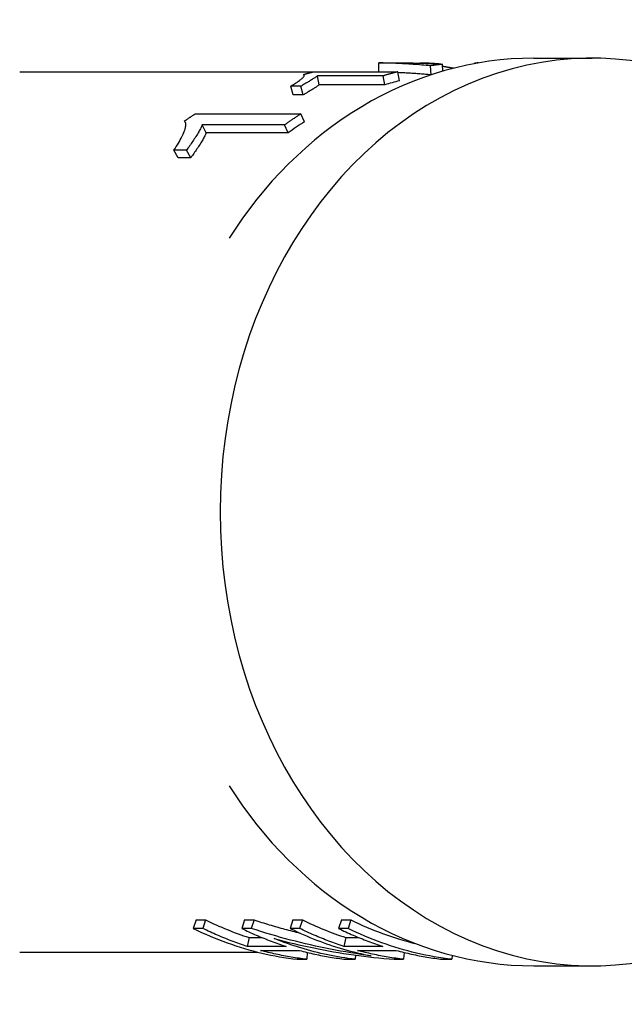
# Model space of a CAD drawing. Header units: millimetres. Extents: x 214 to 521, y 47 to 444.
# Tile 5 of 13: x 269 to 302, y 385 to 439. Entities that reach past the tile are written whole.
import ezdxf

# ---------------------------------------------------------------- set-up
doc = ezdxf.new("R2010")
doc.units = ezdxf.units.MM
doc.layers.add('Detail', color=2, linetype='Continuous')

msp = doc.modelspace()

# ---------------------------------------------------------------- linework, layer by layer
at = {"layer": 'Detail'}
for p, q in [((296.819, 436.797), (300.001, 436.797)), ((288.383, 436.053), (288.375, 436.542)), ((288.754, 436.547), (289.449, 436.547)), ((290.851, 436.518), (290.851, 436.531)), ((291.232, 435.893), (291.185, 436.384)), ((291.755, 436.47), (291.755, 436.473)), ((291.87, 436.09), (291.845, 436.464)), ((293.588, 436.498), (293.589, 436.518)), ((293.683, 436.516), (293.684, 436.534)), ((268.798, 436.047), (284.779, 436.047)), ((284.305, 435.826), (284.288, 435.916)), ((284.806, 436.053), (289.412, 436.053)), ((288.611, 435.833), (285.023, 435.833)), ((285.121, 435.348), (285.023, 435.833)), ((288.709, 435.348), (288.611, 435.833)), ((289.494, 435.563), (289.412, 436.053)), ((284.125, 435.274), (283.579, 435.274)), ((283.71, 434.8), (283.579, 435.274)), ((284.255, 434.8), (284.125, 435.274)), ((288.709, 435.348), (285.121, 435.348)), ((284.255, 434.8), (283.71, 434.8)), ((277.846, 433.252), (277.788, 433.377)), ((278.37, 433.763), (284.128, 433.763)), ((284.318, 433.32), (284.128, 433.763)), ((283.231, 433.155), (278.746, 433.155)), ((278.954, 432.724), (278.746, 433.155)), ((283.439, 432.724), (283.231, 433.155)), ((283.439, 432.724), (278.954, 432.724)), ((277.882, 431.775), (277.2, 431.775)), ((277.443, 431.372), (277.2, 431.775)), ((278.125, 431.372), (277.882, 431.775)), ((278.125, 431.372), (277.443, 431.372)), ((278.417, 389.8), (278.263, 389.336)), ((278.417, 389.8), (278.933, 389.8)), ((278.933, 389.8), (278.779, 389.336)), ((281.055, 389.8), (280.902, 389.336)), ((281.055, 389.8), (281.571, 389.8)), ((281.571, 389.8), (281.418, 389.336)), ((283.694, 389.8), (283.54, 389.336)), ((283.694, 389.8), (284.21, 389.8)), ((284.21, 389.8), (284.056, 389.336)), ((286.332, 389.8), (286.178, 389.336)), ((286.332, 389.8), (286.848, 389.8)), ((286.848, 389.8), (286.695, 389.336)), ((278.779, 389.336), (278.263, 389.336)), ((281.418, 389.336), (280.902, 389.336)), ((281.302, 388.838), (281.198, 388.354)), ((281.302, 388.838), (282.001, 388.838)), ((284.056, 389.336), (283.54, 389.336)), ((286.695, 389.336), (286.178, 389.336)), ((286.579, 388.838), (286.475, 388.354)), ((286.579, 388.838), (287.278, 388.838)), ((283.32, 388.354), (281.198, 388.354)), ((288.597, 388.354), (286.475, 388.354)), ((268.798, 388.047), (281.758, 388.047)), ((281.929, 388.137), (284.051, 388.137)), ((284.475, 388.027), (284.447, 387.652)), ((287.102, 387.878), (287.085, 387.652)), ((287.206, 388.137), (289.328, 388.137)), ((289.752, 388.027), (289.724, 387.652)), ((292.378, 387.864), (292.362, 387.652)), ((283.93, 387.652), (284.447, 387.652)), ((286.569, 387.652), (287.085, 387.652)), ((289.207, 387.652), (289.724, 387.652)), ((291.846, 387.652), (292.362, 387.652)), ((296.819, 387.297), (300.001, 387.297))]:
    msp.add_line(p, q, dxfattribs=at)
at = {"layer": 'Detail', "flags": 128}
for points in [[(296.819, 436.797), (296.208, 436.786), (295.597, 436.754), (294.987, 436.701), (294.379, 436.627), (293.774, 436.532), (293.172, 436.416), (292.573, 436.279), (291.979, 436.122), (291.39, 435.944), (290.805, 435.746), (290.227, 435.529), (289.655, 435.291), (289.09, 435.035), (288.532, 434.76), (287.982, 434.466), (287.441, 434.153), (286.908, 433.823), (286.384, 433.475), (285.87, 433.11), (285.366, 432.729), (284.872, 432.33), (284.389, 431.916), (283.455, 431.041), (282.569, 430.107), (281.73, 429.118), (280.943, 428.076), (280.209, 426.986)], [(288.375, 436.542), (288.391, 436.543), (288.407, 436.543), (288.422, 436.543), (288.438, 436.544), (288.454, 436.544), (288.47, 436.544), (288.486, 436.545), (288.501, 436.545), (288.517, 436.545), (288.533, 436.545), (288.549, 436.545), (288.564, 436.546), (288.58, 436.546), (288.596, 436.546), (288.612, 436.546), (288.628, 436.546), (288.643, 436.546), (288.659, 436.546), (288.675, 436.547), (288.691, 436.547), (288.707, 436.547), (288.722, 436.547), (288.738, 436.547), (288.754, 436.547)], [(291.185, 436.384), (291.068, 436.395), (290.95, 436.406), (290.833, 436.416), (290.716, 436.426), (290.598, 436.436), (290.481, 436.445), (290.364, 436.454), (290.247, 436.462), (290.13, 436.47), (290.013, 436.478), (289.896, 436.485), (289.779, 436.492), (289.661, 436.498), (289.544, 436.504), (289.427, 436.51), (289.31, 436.515), (289.193, 436.52), (289.077, 436.524), (288.96, 436.528), (288.843, 436.532), (288.726, 436.535), (288.609, 436.538), (288.492, 436.54), (288.375, 436.542)], [(289.449, 436.547), (289.549, 436.547), (289.649, 436.546), (289.748, 436.545), (289.848, 436.544), (289.948, 436.543), (290.048, 436.542), (290.147, 436.54), (290.247, 436.538), (290.347, 436.535), (290.447, 436.532), (290.546, 436.529), (290.646, 436.526), (290.746, 436.522), (290.846, 436.518), (290.946, 436.514), (291.045, 436.51), (291.145, 436.505), (291.245, 436.5), (291.345, 436.495), (291.445, 436.489), (291.545, 436.483), (291.645, 436.477), (291.745, 436.47), (291.845, 436.464)], [(290.851, 436.531), (290.838, 436.531), (290.826, 436.531), (290.813, 436.531), (290.801, 436.531), (290.789, 436.531), (290.778, 436.531), (290.766, 436.531), (290.755, 436.53), (290.744, 436.53), (290.733, 436.53), (290.722, 436.53), (290.712, 436.53), (290.701, 436.53), (290.691, 436.53), (290.681, 436.529), (290.672, 436.529), (290.662, 436.529), (290.653, 436.529), (290.644, 436.529), (290.635, 436.528), (290.627, 436.528), (290.618, 436.528), (290.61, 436.528), (290.602, 436.527)], [(291.755, 436.473), (291.718, 436.476), (291.68, 436.479), (291.643, 436.483), (291.605, 436.486), (291.567, 436.489), (291.53, 436.492), (291.492, 436.494), (291.454, 436.497), (291.417, 436.5), (291.379, 436.503), (291.341, 436.505), (291.303, 436.508), (291.266, 436.51), (291.228, 436.512), (291.19, 436.515), (291.153, 436.517), (291.115, 436.519), (291.077, 436.521), (291.04, 436.523), (291.002, 436.525), (290.964, 436.526), (290.926, 436.528), (290.889, 436.53), (290.851, 436.531)], [(291.845, 436.464), (291.817, 436.461), (291.79, 436.458), (291.762, 436.455), (291.735, 436.452), (291.707, 436.449), (291.68, 436.446), (291.652, 436.443), (291.625, 436.44), (291.597, 436.437), (291.57, 436.434), (291.542, 436.43), (291.515, 436.427), (291.487, 436.424), (291.46, 436.42), (291.432, 436.417), (291.405, 436.413), (291.377, 436.41), (291.35, 436.406), (291.322, 436.403), (291.295, 436.399), (291.267, 436.395), (291.24, 436.391), (291.213, 436.388), (291.185, 436.384)], [(292.133, 436.298), (292.12, 436.3), (292.107, 436.302), (292.094, 436.305), (292.081, 436.307), (292.069, 436.309), (292.056, 436.311), (292.044, 436.313), (292.032, 436.315), (292.02, 436.318), (292.008, 436.32), (291.996, 436.322), (291.984, 436.324), (291.972, 436.326), (291.961, 436.328), (291.95, 436.33), (291.938, 436.332), (291.927, 436.334), (291.916, 436.336), (291.905, 436.338), (291.894, 436.34), (291.884, 436.342), (291.873, 436.343), (291.863, 436.345), (291.853, 436.347)], [(292.437, 436.245), (292.424, 436.247), (292.411, 436.249), (292.399, 436.251), (292.386, 436.254), (292.373, 436.256), (292.361, 436.258), (292.348, 436.26), (292.335, 436.262), (292.323, 436.265), (292.31, 436.267), (292.297, 436.269), (292.285, 436.271), (292.272, 436.273), (292.259, 436.276), (292.247, 436.278), (292.234, 436.28), (292.221, 436.282), (292.209, 436.284), (292.196, 436.287), (292.183, 436.289), (292.171, 436.291), (292.158, 436.293), (292.145, 436.295), (292.133, 436.298)], [(293.684, 436.534), (293.676, 436.533), (293.669, 436.533), (293.662, 436.532), (293.655, 436.532), (293.649, 436.532), (293.642, 436.531), (293.637, 436.531), (293.631, 436.53), (293.626, 436.53), (293.621, 436.529), (293.617, 436.528), (293.613, 436.528), (293.609, 436.527), (293.606, 436.527), (293.603, 436.526), (293.6, 436.525), (293.597, 436.524), (293.595, 436.524), (293.593, 436.523), (293.592, 436.522), (293.591, 436.521), (293.59, 436.52), (293.589, 436.519), (293.589, 436.518)], [(293.802, 436.537), (293.795, 436.537), (293.789, 436.536), (293.783, 436.536), (293.777, 436.536), (293.771, 436.536), (293.766, 436.536), (293.76, 436.536), (293.755, 436.536), (293.749, 436.536), (293.744, 436.536), (293.739, 436.536), (293.734, 436.535), (293.729, 436.535), (293.725, 436.535), (293.72, 436.535), (293.715, 436.535), (293.711, 436.535), (293.707, 436.535), (293.703, 436.535), (293.699, 436.534), (293.695, 436.534), (293.691, 436.534), (293.687, 436.534), (293.684, 436.534)], [(283.579, 435.274), (283.65, 435.318), (283.717, 435.36), (283.78, 435.4), (283.84, 435.439), (283.897, 435.476), (283.95, 435.512), (283.999, 435.547), (284.045, 435.58), (284.088, 435.612), (284.127, 435.642), (284.162, 435.671), (284.194, 435.699), (284.222, 435.726), (284.247, 435.75), (284.268, 435.774), (284.285, 435.795), (284.299, 435.815), (284.308, 435.834), (284.314, 435.851), (284.316, 435.866), (284.315, 435.881), (284.31, 435.894), (284.3, 435.905), (284.288, 435.916)], [(285.023, 435.833), (285.006, 435.818), (284.986, 435.803), (284.964, 435.786), (284.94, 435.768), (284.913, 435.749), (284.884, 435.73), (284.852, 435.709), (284.818, 435.687), (284.782, 435.664), (284.743, 435.64), (284.702, 435.614), (284.658, 435.588), (284.613, 435.561), (284.569, 435.534), (284.524, 435.507), (284.479, 435.48), (284.435, 435.454), (284.39, 435.427), (284.346, 435.401), (284.302, 435.375), (284.257, 435.349), (284.213, 435.324), (284.169, 435.299), (284.125, 435.274)], [(284.288, 435.916), (284.309, 435.922), (284.331, 435.928), (284.352, 435.934), (284.374, 435.94), (284.395, 435.946), (284.417, 435.952), (284.438, 435.958), (284.46, 435.963), (284.482, 435.969), (284.503, 435.975), (284.525, 435.981), (284.546, 435.987), (284.568, 435.992), (284.589, 435.998), (284.611, 436.004), (284.633, 436.009), (284.654, 436.015), (284.676, 436.02), (284.698, 436.026), (284.719, 436.032), (284.741, 436.037), (284.762, 436.042), (284.784, 436.048), (284.806, 436.053)], [(289.412, 436.053), (289.378, 436.045), (289.345, 436.037), (289.311, 436.028), (289.278, 436.019), (289.244, 436.011), (289.211, 436.002), (289.177, 435.993), (289.144, 435.984), (289.111, 435.975), (289.077, 435.966), (289.044, 435.957), (289.01, 435.948), (288.977, 435.939), (288.944, 435.93), (288.91, 435.92), (288.877, 435.911), (288.844, 435.902), (288.81, 435.892), (288.777, 435.882), (288.744, 435.873), (288.711, 435.863), (288.677, 435.853), (288.644, 435.843), (288.611, 435.833)], [(291.218, 435.888), (291.143, 435.895), (291.068, 435.902), (290.993, 435.909), (290.918, 435.915), (290.843, 435.921), (290.768, 435.928), (290.693, 435.934), (290.618, 435.939), (290.543, 435.945), (290.468, 435.951), (290.393, 435.956), (290.318, 435.961), (290.243, 435.966), (290.168, 435.971), (290.093, 435.976), (290.018, 435.98), (289.943, 435.985), (289.868, 435.989), (289.793, 435.993), (289.718, 435.997), (289.643, 436.001), (289.569, 436.005), (289.494, 436.008), (289.419, 436.012)], [(285.121, 435.348), (285.105, 435.333), (285.086, 435.318), (285.066, 435.301), (285.042, 435.284), (285.017, 435.266), (284.989, 435.246), (284.958, 435.226), (284.926, 435.204), (284.891, 435.182), (284.853, 435.158), (284.814, 435.134), (284.771, 435.108), (284.728, 435.081), (284.685, 435.055), (284.642, 435.028), (284.599, 435.002), (284.556, 434.976), (284.513, 434.95), (284.47, 434.925), (284.427, 434.899), (284.384, 434.874), (284.341, 434.849), (284.298, 434.824), (284.255, 434.8)], [(277.2, 431.775), (277.268, 431.877), (277.332, 431.976), (277.393, 432.072), (277.45, 432.165), (277.503, 432.255), (277.553, 432.343), (277.599, 432.427), (277.641, 432.508), (277.68, 432.587), (277.715, 432.663), (277.745, 432.737), (277.772, 432.807), (277.795, 432.875), (277.815, 432.939), (277.83, 432.998), (277.841, 433.055), (277.849, 433.107), (277.852, 433.156), (277.852, 433.201), (277.847, 433.243), (277.839, 433.281), (277.826, 433.316), (277.809, 433.348), (277.788, 433.377)], [(277.788, 433.377), (277.812, 433.393), (277.836, 433.41), (277.86, 433.426), (277.884, 433.443), (277.909, 433.459), (277.933, 433.475), (277.957, 433.492), (277.981, 433.508), (278.005, 433.524), (278.029, 433.54), (278.054, 433.557), (278.078, 433.573), (278.102, 433.589), (278.127, 433.605), (278.151, 433.621), (278.175, 433.637), (278.199, 433.653), (278.224, 433.669), (278.248, 433.684), (278.273, 433.7), (278.297, 433.716), (278.322, 433.732), (278.346, 433.747), (278.37, 433.763)], [(284.128, 433.763), (284.09, 433.739), (284.052, 433.714), (284.015, 433.69), (283.977, 433.666), (283.939, 433.641), (283.901, 433.616), (283.864, 433.591), (283.826, 433.567), (283.789, 433.542), (283.751, 433.516), (283.714, 433.491), (283.676, 433.466), (283.639, 433.441), (283.602, 433.415), (283.564, 433.389), (283.527, 433.364), (283.49, 433.338), (283.453, 433.312), (283.416, 433.286), (283.379, 433.26), (283.342, 433.234), (283.305, 433.208), (283.268, 433.181), (283.231, 433.155)], [(278.746, 433.155), (278.731, 433.116), (278.714, 433.074), (278.695, 433.03), (278.672, 432.984), (278.648, 432.936), (278.62, 432.885), (278.59, 432.832), (278.558, 432.776), (278.523, 432.718), (278.486, 432.657), (278.446, 432.594), (278.404, 432.528), (278.36, 432.461), (278.317, 432.395), (278.273, 432.329), (278.23, 432.264), (278.187, 432.2), (278.143, 432.137), (278.1, 432.075), (278.056, 432.013), (278.013, 431.952), (277.969, 431.892), (277.926, 431.833), (277.882, 431.775)], [(278.954, 432.724), (278.94, 432.686), (278.924, 432.645), (278.906, 432.602), (278.885, 432.557), (278.862, 432.509), (278.836, 432.46), (278.807, 432.408), (278.776, 432.353), (278.743, 432.296), (278.707, 432.237), (278.669, 432.175), (278.628, 432.11), (278.587, 432.044), (278.545, 431.98), (278.503, 431.915), (278.461, 431.852), (278.419, 431.789), (278.378, 431.727), (278.336, 431.666), (278.294, 431.605), (278.252, 431.546), (278.209, 431.487), (278.167, 431.429), (278.125, 431.372)], [(280.209, 397.108), (280.943, 396.017), (281.73, 394.976), (282.569, 393.986), (283.455, 393.052), (284.389, 392.177), (284.872, 391.763), (285.366, 391.365), (285.87, 390.983), (286.384, 390.618), (286.908, 390.27), (287.441, 389.94), (287.982, 389.628), (288.532, 389.334), (289.09, 389.058), (289.655, 388.802), (290.227, 388.565), (290.805, 388.347), (291.39, 388.15), (291.979, 387.972), (292.573, 387.815), (293.172, 387.678), (293.774, 387.562), (294.379, 387.467), (294.987, 387.392), (295.597, 387.339), (296.208, 387.307), (296.819, 387.297)], [(281.571, 389.8), (281.675, 389.766), (281.779, 389.732), (281.883, 389.699), (281.987, 389.666), (282.091, 389.634), (282.195, 389.602), (282.299, 389.57), (282.404, 389.538), (282.508, 389.507), (282.613, 389.476), (282.717, 389.446), (282.822, 389.416), (282.927, 389.386), (283.032, 389.356), (283.137, 389.327), (283.242, 389.298), (283.347, 389.269), (283.452, 389.241), (283.558, 389.213), (283.663, 389.185), (283.769, 389.158), (283.874, 389.131), (283.98, 389.104), (284.086, 389.078)], [(278.263, 389.336), (278.49, 389.226), (278.717, 389.119), (278.946, 389.016), (279.176, 388.916), (279.407, 388.82), (279.638, 388.727), (279.871, 388.638), (280.105, 388.552), (280.339, 388.469), (280.574, 388.39), (280.81, 388.314), (281.047, 388.242), (281.284, 388.173), (281.522, 388.108), (281.76, 388.047), (282, 387.989), (282.239, 387.934), (282.48, 387.883), (282.72, 387.836), (282.962, 387.792), (283.203, 387.752), (283.445, 387.715), (283.688, 387.682), (283.93, 387.652)], [(281.198, 388.354), (281.095, 388.388), (280.993, 388.422), (280.89, 388.456), (280.788, 388.492), (280.686, 388.528), (280.584, 388.565), (280.482, 388.602), (280.381, 388.64), (280.279, 388.678), (280.178, 388.718), (280.077, 388.758), (279.976, 388.798), (279.875, 388.84), (279.774, 388.882), (279.674, 388.924), (279.574, 388.967), (279.474, 389.011), (279.374, 389.056), (279.274, 389.101), (279.175, 389.147), (279.076, 389.193), (278.977, 389.24), (278.878, 389.288), (278.779, 389.336)], [(280.902, 389.336), (281, 389.288), (281.099, 389.24), (281.198, 389.193), (281.297, 389.147), (281.397, 389.101), (281.496, 389.056), (281.596, 389.011), (281.696, 388.967), (281.796, 388.924), (281.897, 388.882), (281.997, 388.84), (282.098, 388.798), (282.199, 388.758), (282.3, 388.718), (282.401, 388.678), (282.503, 388.64), (282.604, 388.602), (282.706, 388.565), (282.808, 388.528), (282.91, 388.492), (283.012, 388.456), (283.115, 388.422), (283.217, 388.388), (283.32, 388.354)], [(287.951, 387.844), (287.674, 387.881), (287.398, 387.921), (287.121, 387.963), (286.845, 388.007), (286.569, 388.053), (286.294, 388.101), (286.019, 388.151), (285.744, 388.204), (285.47, 388.259), (285.196, 388.316), (284.923, 388.375), (284.65, 388.436), (284.377, 388.499), (284.105, 388.565), (283.834, 388.633), (283.563, 388.702), (283.293, 388.774), (283.023, 388.848), (282.754, 388.924), (282.486, 389.003), (282.218, 389.083), (281.95, 389.165), (281.684, 389.25), (281.418, 389.336)], [(283.54, 389.336), (283.718, 389.25), (283.896, 389.165), (284.075, 389.083), (284.254, 389.003), (284.434, 388.924), (284.615, 388.848), (284.796, 388.774), (284.978, 388.702), (285.16, 388.633), (285.343, 388.565), (285.527, 388.5), (285.711, 388.436), (285.895, 388.375), (286.08, 388.316), (286.266, 388.259), (286.451, 388.204), (286.638, 388.152), (286.824, 388.101), (287.011, 388.053), (287.199, 388.007), (287.386, 387.963), (287.574, 387.921), (287.763, 387.881), (287.951, 387.844)], [(286.475, 388.354), (286.372, 388.388), (286.27, 388.422), (286.167, 388.456), (286.065, 388.492), (285.963, 388.528), (285.861, 388.565), (285.759, 388.602), (285.657, 388.64), (285.556, 388.678), (285.455, 388.718), (285.354, 388.758), (285.253, 388.798), (285.152, 388.84), (285.051, 388.882), (284.951, 388.924), (284.851, 388.967), (284.751, 389.011), (284.651, 389.056), (284.551, 389.101), (284.452, 389.147), (284.353, 389.193), (284.254, 389.24), (284.155, 389.288), (284.056, 389.336)], [(286.178, 389.336), (286.277, 389.288), (286.376, 389.24), (286.475, 389.193), (286.574, 389.147), (286.674, 389.101), (286.773, 389.056), (286.873, 389.011), (286.973, 388.967), (287.073, 388.924), (287.174, 388.882), (287.274, 388.84), (287.375, 388.798), (287.476, 388.758), (287.577, 388.718), (287.678, 388.678), (287.78, 388.64), (287.881, 388.602), (287.983, 388.565), (288.085, 388.528), (288.187, 388.492), (288.289, 388.456), (288.392, 388.422), (288.494, 388.388), (288.597, 388.354)], [(292.362, 387.652), (292.119, 387.682), (291.877, 387.715), (291.635, 387.752), (291.393, 387.792), (291.152, 387.836), (290.911, 387.883), (290.671, 387.934), (290.431, 387.989), (290.192, 388.047), (289.953, 388.108), (289.715, 388.173), (289.478, 388.242), (289.241, 388.314), (289.006, 388.39), (288.77, 388.469), (288.536, 388.552), (288.303, 388.638), (288.07, 388.727), (287.838, 388.82), (287.608, 388.916), (287.378, 389.016), (287.149, 389.119), (286.921, 389.226), (286.695, 389.336)], [(287.085, 387.652), (286.898, 387.675), (286.71, 387.699), (286.523, 387.726), (286.336, 387.755), (286.15, 387.786), (285.963, 387.819), (285.777, 387.854), (285.591, 387.892), (285.406, 387.931), (285.22, 387.973), (285.035, 388.017), (284.851, 388.063), (284.667, 388.111), (284.483, 388.161), (284.299, 388.213), (284.116, 388.267), (283.934, 388.324), (283.751, 388.382), (283.57, 388.443), (283.388, 388.505), (283.208, 388.57), (283.027, 388.637), (282.848, 388.706), (282.668, 388.776)], [(282.668, 388.776), (282.936, 388.706), (283.204, 388.637), (283.473, 388.57), (283.742, 388.505), (284.012, 388.443), (284.282, 388.382), (284.553, 388.323), (284.824, 388.267), (285.095, 388.213), (285.367, 388.161), (285.639, 388.11), (285.912, 388.062), (286.185, 388.017), (286.458, 387.973), (286.732, 387.931), (287.006, 387.892), (287.28, 387.854), (287.555, 387.819), (287.83, 387.786), (288.105, 387.755), (288.38, 387.726), (288.656, 387.699), (288.931, 387.675), (289.207, 387.652)], [(284.447, 387.652), (284.341, 387.665), (284.235, 387.678), (284.13, 387.692), (284.024, 387.706), (283.918, 387.721), (283.813, 387.737), (283.707, 387.753), (283.602, 387.771), (283.497, 387.788), (283.392, 387.807), (283.287, 387.826), (283.182, 387.846), (283.077, 387.866), (282.972, 387.888), (282.867, 387.91), (282.762, 387.932), (282.658, 387.955), (282.553, 387.979), (282.449, 388.004), (282.345, 388.029), (282.241, 388.055), (282.137, 388.082), (282.033, 388.109), (281.929, 388.137)], [(284.051, 388.137), (284.155, 388.109), (284.259, 388.082), (284.363, 388.055), (284.467, 388.029), (284.571, 388.004), (284.676, 387.979), (284.78, 387.955), (284.885, 387.932), (284.989, 387.91), (285.094, 387.888), (285.199, 387.866), (285.304, 387.846), (285.409, 387.826), (285.514, 387.807), (285.619, 387.788), (285.724, 387.771), (285.83, 387.753), (285.935, 387.737), (286.041, 387.721), (286.146, 387.706), (286.252, 387.692), (286.357, 387.678), (286.463, 387.665), (286.569, 387.652)], [(289.724, 387.652), (289.618, 387.665), (289.512, 387.678), (289.406, 387.692), (289.301, 387.706), (289.195, 387.721), (289.09, 387.737), (288.984, 387.753), (288.879, 387.771), (288.774, 387.788), (288.669, 387.807), (288.563, 387.826), (288.458, 387.846), (288.354, 387.866), (288.249, 387.888), (288.144, 387.91), (288.039, 387.932), (287.935, 387.955), (287.83, 387.979), (287.726, 388.004), (287.622, 388.029), (287.518, 388.055), (287.414, 388.082), (287.31, 388.109), (287.206, 388.137)], [(289.328, 388.137), (289.432, 388.109), (289.536, 388.082), (289.64, 388.055), (289.744, 388.029), (289.848, 388.004), (289.953, 387.979), (290.057, 387.955), (290.162, 387.932), (290.266, 387.91), (290.371, 387.888), (290.476, 387.866), (290.581, 387.846), (290.686, 387.826), (290.791, 387.807), (290.896, 387.788), (291.001, 387.771), (291.107, 387.753), (291.212, 387.737), (291.317, 387.721), (291.423, 387.706), (291.529, 387.692), (291.634, 387.678), (291.74, 387.665), (291.846, 387.652)]]:
    msp.add_lwpolyline(points, dxfattribs=at)
at = {"layer": 'Detail'}
for centre, major_axis, start_param, end_param in [((300.001, 412.047), (0, 24.75), 5.30965, 10.398313), ((293.419, 412.047), (0, 24), 0.201041, 0.241945), ((293.419, 412.047), (0, -24), 3.622931, 3.674061), ((286.308, 412.047), (0, -24), 5.89863, 6.025713), ((291.585, 412.047), (0, -24), 5.89863, 6.025713), ((294.224, 412.047), (0, -24), 5.89863, 6.084665)]:
    msp.add_ellipse(centre, major_axis=major_axis, ratio=0.819152, start_param=start_param, end_param=end_param, dxfattribs=at)

doc.saveas('drawing.dxf')
